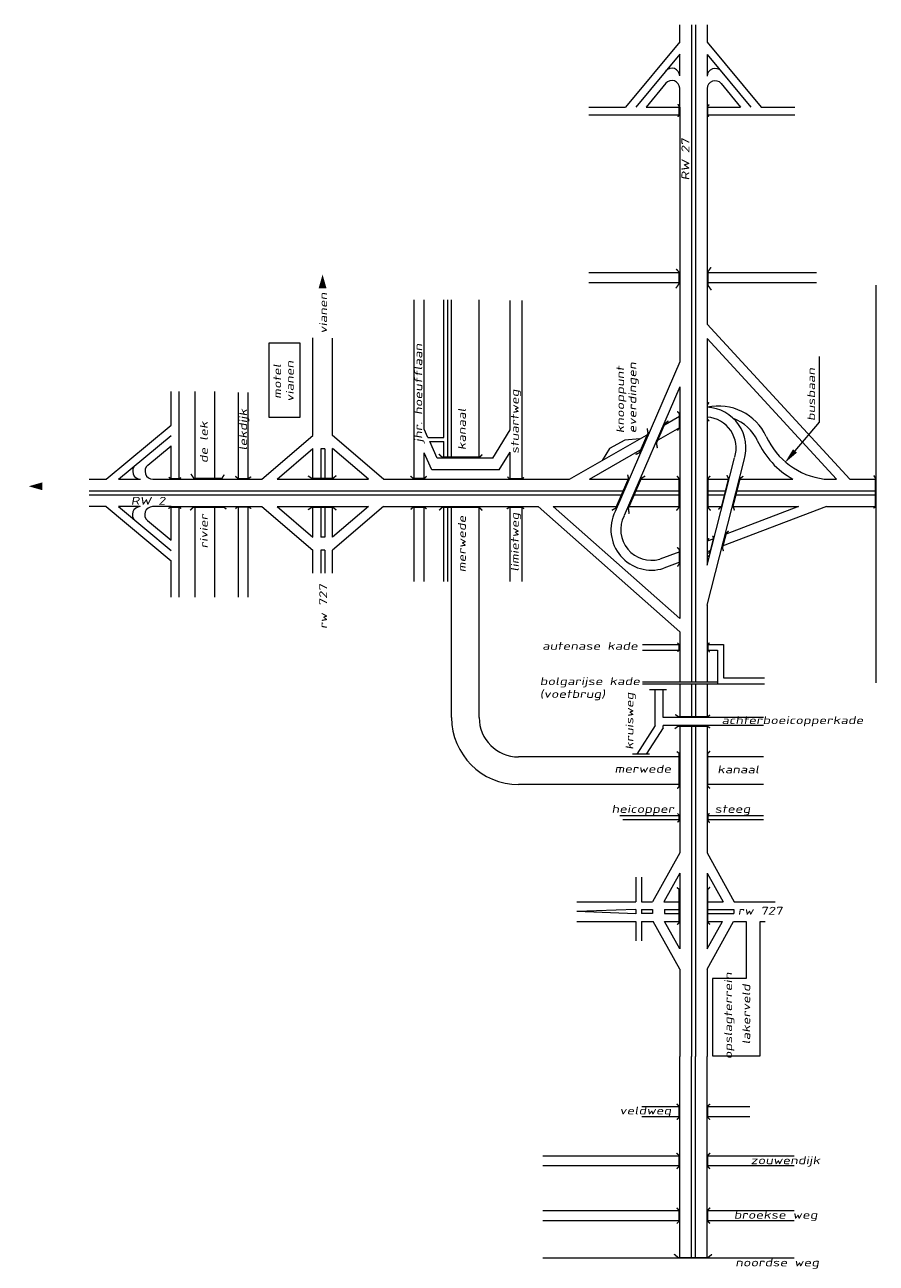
# Model space of a CAD drawing. Header units: metres. Extents: x 534 to 2618, y -2348 to -1484.
# Tile 7 of 10: x 1703 to 1865, y -1720 to -1484. Entities that reach past the tile are written whole.
import ezdxf

# ---------------------------------------------------------------- set-up
doc = ezdxf.new("R2010")
doc.units = ezdxf.units.M
doc.linetypes.add('135-8$0$DASHDOT', pattern=[25.4, 12.7, -6.35, 0, -6.35])
for name, color, linetype, lineweight in [('135-8$0$AFBREEKLIJN', 2, '135-8$0$DASHDOT', 0), ('135-8$0$STROOI', 7, 'Continuous', 0), ('135-8$0$TEXT', 178, 'Continuous', 0)]:
    doc.layers.add(name, color=color, linetype=linetype, lineweight=lineweight)
doc.styles.add('135-8$0$ISO25', font='ISO9.SHX', dxfattribs={"width": 1.5, "oblique": 10})

msp = doc.modelspace()

# ---------------------------------------------------------------- linework, layer by layer
at = {"layer": '135-8$0$AFBREEKLIJN'}
for p, q in [((1825.22, -1610.99), (1821.96, -1610.99)), ((1822.01, -1623.22), (1818.75, -1623.22))]:
    msp.add_line(p, q, dxfattribs=at)
at = {"layer": '135-8$0$STROOI', "color": 7}
for p, q in [((1827.73, -1487.49), (1827.73, -1484.24)), ((1829.98, -1484.24), (1829.98, -1609.45)), ((1830.73, -1484.24), (1830.73, -1609.45)), ((1832.98, -1484.24), (1832.98, -1487.54)), ((1827.73, -1487.49), (1817.43, -1499.92)), ((1832.98, -1487.54), (1843.24, -1499.92)), ((1827.73, -1489.84), (1819.38, -1499.92)), ((1827.73, -1494), (1827.73, -1489.84)), ((1832.98, -1489.9), (1841.29, -1499.92)), ((1832.98, -1489.9), (1832.98, -1494.06)), ((1825.08, -1495.39), (1821.32, -1499.92)), ((1827.73, -1499.92), (1827.73, -1496.35)), ((1835.64, -1495.45), (1839.34, -1499.92)), ((1832.98, -1496.41), (1832.98, -1517.19)), ((1810.45, -1499.92), (1817.43, -1499.92)), ((1821.32, -1499.92), (1827.73, -1499.92)), ((1827.73, -1499.92), (1827.73, -1517.19)), ((1832.98, -1499.92), (1839.34, -1499.92)), ((1843.24, -1499.92), (1849.65, -1499.92)), ((1810.45, -1501.42), (1814.97, -1501.42)), ((1815.72, -1501.42), (1827.73, -1501.42)), ((1832.98, -1501.42), (1849.65, -1501.42)), ((1827.73, -1517.19), (1827.73, -1548.51)), ((1832.98, -1517.19), (1832.98, -1541.28)), ((1827.73, -1531.55), (1810.4, -1531.55)), ((1853.82, -1531.55), (1832.98, -1531.55)), ((1827.73, -1533.43), (1810.4, -1533.43)), ((1853.82, -1533.43), (1832.98, -1533.43)), ((1865.1, -1533.85), (1865.1, -1609.65)), ((1777.14, -1570.83), (1777.14, -1536.66)), ((1779.02, -1561.31), (1779.02, -1536.66)), ((1782.77, -1562.93), (1782.77, -1536.66)), ((1783.52, -1566.83), (1783.52, -1536.66)), ((1784.27, -1566.83), (1784.27, -1536.66)), ((1789.52, -1566.83), (1789.52, -1536.66)), ((1795.44, -1561.45), (1795.44, -1536.76)), ((1797.69, -1570.83), (1797.69, -1536.76)), ((1860.14, -1570.83), (1832.98, -1541.28)), ((1749.53, -1559.06), (1749.53, -1544.88)), ((1749.53, -1544.88), (1755.32, -1544.88)), ((1755.32, -1544.88), (1755.32, -1559.06)), ((1757.83, -1560.3), (1757.83, -1543.92)), ((1761.58, -1562.55), (1761.58, -1543.94)), ((1857.59, -1570.83), (1832.98, -1544.05)), ((1832.98, -1544.05), (1832.98, -1587.23)), ((1827.73, -1548.51), (1815.44, -1577)), ((1730.85, -1560.57), (1730.85, -1554.16)), ((1732.35, -1570.83), (1732.35, -1554.16)), ((1735.4, -1570.8), (1735.4, -1554.16)), ((1739.15, -1570.8), (1739.15, -1554.16)), ((1743.65, -1570.85), (1743.65, -1554.31)), ((1745.53, -1570.85), (1745.53, -1554.31)), ((1827.73, -1553.25), (1817.17, -1577.75)), ((1827.73, -1553.25), (1827.73, -1597.42)), ((1755.32, -1559.06), (1749.53, -1559.06)), ((1824.54, -1560.65), (1827.68, -1558.85)), ((1718.47, -1570.83), (1730.85, -1560.57)), ((1779.76, -1562.93), (1779.02, -1561.31)), ((1792.1, -1566.83), (1795.44, -1561.45)), ((1806.75, -1570.83), (1821.83, -1562.2)), ((1823.3, -1563.51), (1827.73, -1560.98)), ((1720.82, -1570.83), (1730.85, -1562.52)), ((1726.38, -1568.17), (1730.85, -1564.47)), ((1730.85, -1570.83), (1730.85, -1564.47)), ((1748.12, -1570.83), (1757.83, -1562.55)), ((1771.29, -1570.83), (1761.58, -1562.55)), ((1779.76, -1562.93), (1782.77, -1562.93)), ((1781.54, -1566.83), (1780.1, -1563.68)), ((1780.1, -1563.68), (1782.77, -1563.68)), ((1782.77, -1566.83), (1782.77, -1563.68)), ((1751.01, -1570.83), (1757.83, -1565.01)), ((1757.83, -1570.83), (1757.83, -1565.02)), ((1759.33, -1565.06), (1759.33, -1570.83)), ((1760.08, -1565.06), (1759.33, -1565.06)), ((1760.08, -1565.06), (1760.08, -1570.83)), ((1761.58, -1570.83), (1761.58, -1565.01)), ((1768.4, -1570.83), (1761.58, -1565.01)), ((1779.02, -1570.83), (1779.02, -1565.82)), ((1780.51, -1569.08), (1779.02, -1565.82)), ((1792.1, -1566.83), (1781.54, -1566.83)), ((1793.35, -1569.08), (1795.44, -1565.72)), ((1795.44, -1570.83), (1795.44, -1565.72)), ((1810.53, -1570.83), (1820.59, -1565.07)), ((1832.98, -1587.23), (1838.2, -1566.75)), ((1793.35, -1569.08), (1780.51, -1569.08)), ((1832.98, -1594.83), (1840.02, -1567.21)), ((1715.17, -1570.83), (1718.47, -1570.83)), ((1720.82, -1570.83), (1724.99, -1570.83)), ((1727.34, -1570.83), (1748.12, -1570.83)), ((1751.01, -1570.83), (1768.4, -1570.83)), ((1771.29, -1570.83), (1806.75, -1570.83)), ((1810.53, -1570.83), (1818.11, -1570.83)), ((1820.15, -1570.83), (1827.73, -1570.83)), ((1832.98, -1570.83), (1837.16, -1570.83)), ((1839.1, -1570.83), (1849.32, -1570.83)), ((1855.26, -1570.83), (1857.59, -1570.83)), ((1860.14, -1570.83), (1865.1, -1570.83)), ((1715.17, -1573.08), (1817.14, -1573.08)), ((1715.17, -1573.83), (1816.81, -1573.83)), ((1818.86, -1573.83), (1827.73, -1573.83)), ((1819.18, -1573.08), (1827.73, -1573.08)), ((1832.98, -1573.08), (1836.59, -1573.08)), ((1832.98, -1573.83), (1836.4, -1573.83)), ((1838.33, -1573.83), (1865.1, -1573.83)), ((1838.52, -1573.08), (1865.1, -1573.08)), ((1718.42, -1576.08), (1715.17, -1576.08)), ((1718.42, -1576.08), (1730.85, -1586.38)), ((1720.77, -1576.08), (1730.85, -1584.44)), ((1724.93, -1576.08), (1720.77, -1576.08)), ((1730.85, -1576.08), (1727.28, -1576.08)), ((1730.85, -1576.08), (1748.12, -1576.08)), ((1730.85, -1582.49), (1730.85, -1576.08)), ((1732.35, -1588.1), (1732.35, -1576.08)), ((1735.4, -1593.36), (1735.4, -1576.05)), ((1739.15, -1593.36), (1739.15, -1576.05)), ((1743.65, -1593.36), (1743.65, -1576)), ((1745.53, -1593.36), (1745.53, -1576)), ((1748.12, -1576.08), (1757.83, -1584.36)), ((1751.01, -1576.08), (1757.83, -1581.9)), ((1751.01, -1576.08), (1768.4, -1576.08)), ((1757.83, -1581.89), (1757.83, -1576.08)), ((1759.33, -1576.08), (1759.33, -1581.9)), ((1760.08, -1576.08), (1760.08, -1581.9)), ((1768.4, -1576.08), (1761.58, -1581.9)), ((1771.29, -1576.08), (1761.58, -1584.36)), ((1761.58, -1581.9), (1761.58, -1576.08)), ((1771.29, -1576.08), (1800.79, -1576.08)), ((1777.14, -1590.32), (1777.14, -1576.08)), ((1779.02, -1590.32), (1779.02, -1576.08)), ((1782.77, -1590.32), (1782.77, -1576.08)), ((1783.52, -1590.32), (1783.52, -1576.08)), ((1784.27, -1616.28), (1784.27, -1576.08)), ((1789.52, -1616.28), (1789.52, -1576.08)), ((1795.44, -1590.32), (1795.44, -1576.08)), ((1797.69, -1590.32), (1797.69, -1576.08)), ((1800.79, -1576.08), (1827.73, -1599.92)), ((1803.62, -1576.08), (1827.73, -1597.42)), ((1803.62, -1576.08), (1815.84, -1576.08)), ((1817.89, -1576.08), (1827.73, -1576.08)), ((1832.98, -1576.08), (1835.82, -1576.08)), ((1855.69, -1576.08), (1835.84, -1583.6)), ((1850.4, -1576.08), (1836.41, -1581.38)), ((1837.76, -1576.08), (1850.4, -1576.08)), ((1855.69, -1576.08), (1865.1, -1576.08)), ((1726.32, -1578.73), (1730.85, -1582.49)), ((1760.08, -1581.9), (1759.33, -1581.9)), ((1834.27, -1582.19), (1832.98, -1582.67)), ((1757.83, -1588.75), (1757.83, -1584.36)), ((1760.08, -1584.4), (1759.33, -1584.4)), ((1759.33, -1584.4), (1759.33, -1588.75)), ((1760.08, -1584.4), (1760.08, -1588.75)), ((1761.58, -1588.75), (1761.58, -1584.36)), ((1827.73, -1584.66), (1823.93, -1586.1)), ((1833.7, -1584.41), (1832.98, -1584.68)), ((1730.85, -1593.36), (1730.85, -1586.38)), ((1827.73, -1586.67), (1824.69, -1587.82)), ((1732.35, -1593.36), (1732.35, -1588.85)), ((1832.98, -1594.83), (1832.98, -1609.45)), ((1827.73, -1599.92), (1827.73, -1609.45)), ((1820.62, -1602.33), (1827.73, -1602.33)), ((1832.98, -1602.33), (1836.09, -1602.33)), ((1836.09, -1602.33), (1836.09, -1608.7)), ((1820.62, -1603.45), (1827.73, -1603.45)), ((1832.98, -1603.45), (1834.97, -1603.45)), ((1834.97, -1603.45), (1834.97, -1609.83)), ((1820.62, -1609.45), (1834.97, -1609.45)), ((1836.09, -1608.7), (1843.87, -1608.7)), ((1820.62, -1609.83), (1836.43, -1609.83)), ((1823.08, -1617.78), (1823.08, -1610.89)), ((1824.58, -1616.28), (1824.58, -1610.89)), ((1827.73, -1609.83), (1827.73, -1616.28)), ((1829.98, -1609.83), (1829.98, -1616.28)), ((1830.73, -1609.83), (1830.73, -1616.28)), ((1832.98, -1609.83), (1832.98, -1616.28)), ((1834.97, -1609.83), (1843.87, -1609.83)), ((1832.98, -1616.28), (1824.58, -1616.28)), ((1843.72, -1616.28), (1832.98, -1616.28)), ((1823.08, -1617.78), (1819.54, -1623.26)), ((1824.58, -1618.22), (1821.33, -1623.26)), ((1832.98, -1617.78), (1824.58, -1617.78)), ((1824.58, -1618.22), (1824.58, -1617.78)), ((1827.73, -1617.78), (1827.73, -1642.08)), ((1829.98, -1617.78), (1829.98, -1680.87)), ((1830.73, -1617.78), (1830.73, -1680.87)), ((1843.72, -1617.78), (1832.98, -1617.78)), ((1832.98, -1617.78), (1832.98, -1642.08)), ((1827.73, -1623.78), (1797.02, -1623.78)), ((1843.72, -1623.78), (1832.98, -1623.78)), ((1827.73, -1629.03), (1797.02, -1629.03)), ((1843.72, -1629.03), (1832.98, -1629.03)), ((1816.87, -1635.03), (1816.34, -1635.03)), ((1827.73, -1635.03), (1816.87, -1635.03)), ((1843.72, -1635.03), (1832.98, -1635.03)), ((1827.73, -1635.78), (1816.87, -1635.78)), ((1834.37, -1635.78), (1832.98, -1635.78)), ((1843.72, -1635.78), (1834.36, -1635.78)), ((1827.73, -1642.08), (1822.58, -1651.37)), ((1832.98, -1642.08), (1838.13, -1651.37)), ((1819.36, -1646.7), (1819.36, -1651.37)), ((1820.48, -1646.7), (1820.48, -1649.16)), ((1820.48, -1646.7), (1820.48, -1651.37)), ((1827.73, -1645.95), (1824.73, -1651.37)), ((1827.73, -1645.95), (1827.73, -1660.33)), ((1832.98, -1645.95), (1835.99, -1651.37)), ((1832.98, -1645.95), (1832.98, -1660.33)), ((1808.12, -1651.37), (1819.36, -1651.37)), ((1820.48, -1651.37), (1822.58, -1651.37)), ((1824.73, -1651.37), (1827.73, -1651.37)), ((1832.98, -1651.37), (1835.99, -1651.37)), ((1838.13, -1651.37), (1845.91, -1651.37)), ((1819.36, -1652.87), (1808.11, -1653.25)), ((1819.36, -1653.65), (1808.11, -1653.25)), ((1819.36, -1652.87), (1819.36, -1653.65)), ((1820.48, -1652.86), (1822.57, -1652.86)), ((1820.48, -1652.86), (1820.48, -1653.64)), ((1822.57, -1653.64), (1820.48, -1653.64)), ((1822.57, -1652.86), (1822.57, -1653.64)), ((1824.81, -1652.87), (1827.73, -1652.87)), ((1824.81, -1652.87), (1824.81, -1653.62)), ((1824.81, -1653.62), (1827.73, -1653.62)), ((1832.98, -1652.87), (1838.08, -1652.87)), ((1832.98, -1653.62), (1838.08, -1653.62)), ((1838.08, -1652.87), (1838.08, -1653.62)), ((1808.12, -1655.12), (1819.36, -1655.12)), ((1819.36, -1655.12), (1819.36, -1658.84)), ((1820.48, -1655.12), (1820.48, -1658.84)), ((1820.48, -1655.12), (1822.71, -1655.12)), ((1827.73, -1664.2), (1822.71, -1655.12)), ((1827.73, -1660.33), (1824.85, -1655.12)), ((1824.85, -1655.12), (1827.73, -1655.12)), ((1832.98, -1664.2), (1838.01, -1655.12)), ((1832.98, -1660.33), (1835.87, -1655.12)), ((1832.98, -1655.12), (1835.87, -1655.12)), ((1832.98, -1655.19), (1832.98, -1660.33)), ((1838.01, -1655.12), (1840.43, -1655.12)), ((1838.01, -1655.12), (1840.43, -1655.12)), ((1840.43, -1655.12), (1840.43, -1666.01)), ((1843.05, -1680.74), (1843.05, -1655.12)), ((1843.05, -1655.12), (1844.04, -1655.12)), ((1843.05, -1655.12), (1844.04, -1655.12)), ((1827.73, -1664.2), (1827.73, -1680.87)), ((1832.98, -1664.2), (1832.98, -1680.87)), ((1840.43, -1666.01), (1833.98, -1666.01)), ((1833.98, -1666.01), (1833.98, -1680.74)), ((1827.73, -1709.23), (1827.73, -1680.87)), ((1829.98, -1709.23), (1829.98, -1680.87)), ((1830.73, -1709.23), (1830.73, -1680.87)), ((1832.98, -1709.23), (1832.98, -1680.87)), ((1833.98, -1680.74), (1843.05, -1680.74)), ((1827.73, -1690.48), (1820.54, -1690.48)), ((1841.09, -1690.48), (1832.98, -1690.48)), ((1827.73, -1692.36), (1820.54, -1692.36)), ((1841.09, -1692.36), (1832.98, -1692.36)), ((1827.73, -1699.85), (1801.63, -1699.85)), ((1827.73, -1701.72), (1801.63, -1701.72)), ((1849.55, -1699.85), (1832.98, -1699.85)), ((1849.55, -1701.72), (1832.98, -1701.72)), ((1827.73, -1719.33), (1827.73, -1708.24)), ((1829.98, -1719.33), (1829.98, -1708.24)), ((1830.73, -1719.33), (1830.73, -1708.24)), ((1827.73, -1710.31), (1801.63, -1710.31)), ((1832.98, -1718.36), (1832.98, -1709.23)), ((1849.55, -1710.31), (1832.98, -1710.31)), ((1827.73, -1712.18), (1801.63, -1712.18)), ((1849.55, -1712.18), (1832.98, -1712.18)), ((1849.55, -1719.33), (1801.63, -1719.33)), ((1832.98, -1719.33), (1832.98, -1718.36))]:
    msp.add_line(p, q, dxfattribs=at)
at = {"layer": '135-8$0$STROOI'}
for p, q in [((1814.97, -1501.42), (1815.72, -1501.42)), ((1757.83, -1562.55), (1757.83, -1560.3)), ((1817.3, -1563.44), (1814.35, -1565.01)), ((1820.11, -1563.18), (1817.3, -1563.44)), ((1814.35, -1565.01), (1812.99, -1567.26)), ((1732.35, -1588.85), (1732.35, -1588.1))]:
    msp.add_line(p, q, dxfattribs=at)
at = {"layer": '135-8$0$STROOI', "color": 7}
for points in [[(1827.37, -1501.79, 0.263, 0.263, 0), (1827.6, -1501.5, 0.263, 0.263, 0), (1827.6, -1499.69, 0.263, 0.263, 0), (1827.37, -1499.38, 0.263, 0.263, 0)], [(1833.29, -1501.75, 0.263, 0.263, 0), (1833.07, -1501.52, 0.263, 0.263, 0), (1833.07, -1499.76, 0.263, 0.263, 0), (1833.36, -1499.44, 0.263, 0.263, 0)], [(1827.06, -1530.78, 0.263, 0.263, 0), (1827.58, -1531.35, 0.263, 0.263, 0), (1827.58, -1533.63, 0.263, 0.263, 0), (1827.01, -1534.46, 0.263, 0.263, 0)], [(1833.72, -1530.45, 0.263, 0.263, 0), (1833.14, -1531.27, 0.263, 0.263, 0), (1833.14, -1533.94, 0.263, 0.263, 0), (1833.78, -1534.83, 0.263, 0.263, 0)], [(1827.26, -1557.89, 0.263, 0.263, 0), (1827.66, -1558.35, 0.263, 0.263, 0), (1827.66, -1561.09, 0.263, 0.263, 0), (1827.29, -1561.58, 0.263, 0.263, 0)], [(1833.33, -1556.18, 0.263, 0.263, 0), (1833.02, -1556.67, 0.263, 0.263, 0), (1833.02, -1559.38, 0.263, 0.263, 0), (1833.36, -1559.81, 0.263, 0.263, 0)], [(1825.59, -1559.73, 0.263, 0.263, 0), (1824.92, -1560.23, 0.263, 0.263, 0), (1823.31, -1563.96, 0.263, 0.263, 0), (1823.48, -1564.93, 0.263, 0.263, 0)], [(1821.53, -1561.17, 0.263, 0.263, 0), (1821.7, -1562.04, 0.263, 0.263, 0), (1820.06, -1565.8, 0.263, 0.263, 0), (1819.32, -1566.14, 0.263, 0.263, 0)], [(1790.14, -1566.14, 0.263, 0.263, 0), (1789.63, -1566.65, 0.263, 0.263, 0), (1782.48, -1566.65, 0.263, 0.263, 0), (1781.83, -1566.07, 0.263, 0.263, 0)], [(1732.68, -1570.53, 0.263, 0.263, 0), (1732.45, -1570.74, 0.263, 0.263, 0), (1730.69, -1570.74, 0.263, 0.263, 0), (1730.37, -1570.45, 0.263, 0.263, 0)], [(1740.95, -1569.98, 0.263, 0.263, 0), (1740.49, -1570.69, 0.263, 0.263, 0), (1735.16, -1570.69, 0.263, 0.263, 0), (1734.58, -1569.85, 0.263, 0.263, 0)], [(1746.07, -1570.37, 0.263, 0.263, 0), (1745.57, -1570.72, 0.263, 0.263, 0), (1743.55, -1570.72, 0.263, 0.263, 0), (1743.07, -1570.28, 0.263, 0.263, 0)], [(1762.3, -1570.16, 0.263, 0.263, 0), (1761.66, -1570.68, 0.263, 0.263, 0), (1757.6, -1570.68, 0.263, 0.263, 0), (1756.9, -1570.21, 0.263, 0.263, 0)], [(1779.52, -1570.28, 0.263, 0.263, 0), (1779.11, -1570.69, 0.263, 0.263, 0), (1776.93, -1570.69, 0.263, 0.263, 0), (1776.44, -1570.23, 0.263, 0.263, 0)], [(1798.04, -1570.51, 0.263, 0.263, 0), (1797.74, -1570.76, 0.263, 0.263, 0), (1795.28, -1570.76, 0.263, 0.263, 0), (1794.92, -1570.39, 0.263, 0.263, 0)], [(1817.81, -1569.99, 0.263, 0.263, 0), (1817.98, -1570.7, 0.263, 0.263, 0), (1815.53, -1576.37, 0.263, 0.263, 0), (1814.8, -1576.77, 0.263, 0.263, 0)], [(1821.16, -1570.23, 0.263, 0.263, 0), (1820.43, -1570.67, 0.263, 0.263, 0), (1817.95, -1576.4, 0.263, 0.263, 0), (1818.11, -1577.44, 0.263, 0.263, 0)], [(1827.2, -1570.21, 0.263, 0.263, 0), (1827.59, -1570.69, 0.263, 0.263, 0), (1827.59, -1576.25, 0.263, 0.263, 0), (1827.11, -1576.83, 0.263, 0.263, 0)], [(1833.54, -1570.21, 0.263, 0.263, 0), (1833.14, -1570.69, 0.263, 0.263, 0), (1833.14, -1576.25, 0.263, 0.263, 0), (1833.63, -1576.83, 0.263, 0.263, 0)], [(1835.09, -1576.6, 0.263, 0.263, 0), (1835.72, -1576.01, 0.263, 0.263, 0), (1837.04, -1570.75, 0.263, 0.263, 0), (1836.72, -1570.06, 0.263, 0.263, 0)], [(1838.18, -1576.8, 0.263, 0.263, 0), (1837.9, -1575.97, 0.263, 0.263, 0), (1839.24, -1570.73, 0.263, 0.263, 0), (1839.85, -1570.27, 0.263, 0.263, 0)], [(1864.68, -1576.39, 0.263, 0.263, 0), (1865, -1576.12, 0.263, 0.263, 0), (1865, -1570.63, 0.263, 0.263, 0), (1864.74, -1570.13, 0.263, 0.263, 0)], [(1732.72, -1576.45, 0.263, 0.263, 0), (1732.43, -1576.21, 0.263, 0.263, 0), (1730.62, -1576.21, 0.263, 0.263, 0), (1730.31, -1576.45, 0.263, 0.263, 0)], [(1741.34, -1576.57, 0.263, 0.263, 0), (1740.89, -1576.18, 0.263, 0.263, 0), (1735.03, -1576.18, 0.263, 0.263, 0), (1734.45, -1576.77, 0.263, 0.263, 0)], [(1746.07, -1576.47, 0.263, 0.263, 0), (1745.63, -1576.15, 0.263, 0.263, 0), (1743.44, -1576.15, 0.263, 0.263, 0), (1743.07, -1576.47, 0.263, 0.263, 0)], [(1762.3, -1576.73, 0.263, 0.263, 0), (1761.66, -1576.22, 0.263, 0.263, 0), (1757.6, -1576.22, 0.263, 0.263, 0), (1756.9, -1576.69, 0.263, 0.263, 0)], [(1779.49, -1576.52, 0.263, 0.263, 0), (1779.11, -1576.19, 0.263, 0.263, 0), (1776.93, -1576.19, 0.263, 0.263, 0), (1776.47, -1576.6, 0.263, 0.263, 0)], [(1790.11, -1576.83, 0.263, 0.263, 0), (1789.56, -1576.21, 0.263, 0.263, 0), (1782.48, -1576.21, 0.263, 0.263, 0), (1781.9, -1576.8, 0.263, 0.263, 0)], [(1798.06, -1576.5, 0.263, 0.263, 0), (1797.72, -1576.2, 0.263, 0.263, 0), (1795.23, -1576.2, 0.263, 0.263, 0), (1794.79, -1576.52, 0.263, 0.263, 0)], [(1837.05, -1580.7, 0.263, 0.263, 0), (1836.62, -1581.16, 0.263, 0.263, 0), (1835.89, -1583.94, 0.263, 0.263, 0), (1836.07, -1584.55, 0.263, 0.263, 0)], [(1827.26, -1583.82, 0.263, 0.263, 0), (1827.66, -1584.28, 0.263, 0.263, 0), (1827.66, -1587.02, 0.263, 0.263, 0), (1827.29, -1587.51, 0.263, 0.263, 0)], [(1833.33, -1582.11, 0.263, 0.263, 0), (1833.02, -1582.6, 0.263, 0.263, 0), (1833.02, -1585.31, 0.263, 0.263, 0), (1833.36, -1585.74, 0.263, 0.263, 0)], [(1834.03, -1581.62, 0.263, 0.263, 0), (1834.18, -1582.11, 0.263, 0.263, 0), (1833.57, -1584.58, 0.263, 0.263, 0), (1833.17, -1585.01, 0.263, 0.263, 0)], [(1827.31, -1602.03, 0.263, 0.263, 0), (1827.62, -1602.35, 0.263, 0.263, 0), (1827.62, -1603.42, 0.263, 0.263, 0), (1827.31, -1603.73, 0.263, 0.263, 0)], [(1833.4, -1602.01, 0.263, 0.263, 0), (1833.11, -1602.35, 0.263, 0.263, 0), (1833.11, -1603.39, 0.263, 0.263, 0), (1833.45, -1603.81, 0.263, 0.263, 0)], [(1833.52, -1615.78, 0.263, 0.263, 0), (1833.06, -1616.12, 0.263, 0.263, 0), (1827.49, -1616.12, 0.263, 0.263, 0), (1826.88, -1615.68, 0.263, 0.263, 0)], [(1833.53, -1618.27, 0.263, 0.263, 0), (1833, -1617.93, 0.263, 0.263, 0), (1827.44, -1617.93, 0.263, 0.263, 0), (1826.78, -1618.4, 0.263, 0.263, 0)], [(1827.18, -1622.75, 0.263, 0.263, 0), (1827.61, -1623.07, 0.263, 0.263, 0), (1827.61, -1629.45, 0.263, 0.263, 0), (1827.26, -1629.85, 0.263, 0.263, 0)], [(1833.52, -1622.64, 0.263, 0.263, 0), (1833.09, -1623.11, 0.263, 0.263, 0), (1833.09, -1629.38, 0.263, 0.263, 0), (1833.52, -1629.81, 0.263, 0.263, 0)], [(1827.31, -1634.55, 0.263, 0.263, 0), (1827.62, -1634.86, 0.263, 0.263, 0), (1827.62, -1635.94, 0.263, 0.263, 0), (1827.31, -1636.25, 0.263, 0.263, 0)], [(1833.4, -1634.52, 0.263, 0.263, 0), (1833.11, -1634.86, 0.263, 0.263, 0), (1833.11, -1635.91, 0.263, 0.263, 0), (1833.45, -1636.33, 0.263, 0.263, 0)], [(1827.18, -1648.66, 0.263, 0.263, 0), (1827.61, -1648.98, 0.263, 0.263, 0), (1827.61, -1655.36, 0.263, 0.263, 0), (1827.26, -1655.76, 0.263, 0.263, 0)], [(1833.52, -1648.55, 0.263, 0.263, 0), (1833.09, -1649.02, 0.263, 0.263, 0), (1833.09, -1655.29, 0.263, 0.263, 0), (1833.52, -1655.72, 0.263, 0.263, 0)], [(1827.17, -1692.91, 0.263, 0.263, 0), (1827.62, -1692.47, 0.263, 0.263, 0), (1827.62, -1690.34, 0.263, 0.263, 0), (1827.14, -1689.9, 0.263, 0.263, 0)], [(1833.51, -1692.91, 0.263, 0.263, 0), (1833.07, -1692.47, 0.263, 0.263, 0), (1833.07, -1690.34, 0.263, 0.263, 0), (1833.54, -1689.9, 0.263, 0.263, 0)], [(1827.17, -1702.28, 0.263, 0.263, 0), (1827.62, -1701.83, 0.263, 0.263, 0), (1827.62, -1699.71, 0.263, 0.263, 0), (1827.14, -1699.27, 0.263, 0.263, 0)], [(1833.51, -1702.28, 0.263, 0.263, 0), (1833.07, -1701.83, 0.263, 0.263, 0), (1833.07, -1699.71, 0.263, 0.263, 0), (1833.54, -1699.27, 0.263, 0.263, 0)], [(1827.17, -1712.71, 0.263, 0.263, 0), (1827.62, -1712.27, 0.263, 0.263, 0), (1827.62, -1710.15, 0.263, 0.263, 0), (1827.14, -1709.7, 0.263, 0.263, 0)], [(1833.51, -1712.71, 0.263, 0.263, 0), (1833.07, -1712.27, 0.263, 0.263, 0), (1833.07, -1710.15, 0.263, 0.263, 0), (1833.54, -1709.7, 0.263, 0.263, 0)], [(1833.89, -1718.57, 0.263, 0.263, 0), (1833.1, -1719.2, 0.263, 0.263, 0), (1827.46, -1719.2, 0.263, 0.263, 0), (1826.67, -1718.54, 0.263, 0.263, 0)]]:
    msp.add_lwpolyline(points, format="xyseb", dxfattribs=at)
for centre, radius, start, end in [((1826.23, -1494), 1.5, 0, 140.3574), ((1834.48, -1494.06), 1.5, 39.6426, 180), ((1826.23, -1496.35), 1.5, 0, 140.3574), ((1834.48, -1496.41), 1.5, 39.6426, 180), ((1834.48, -1496.41), 1.5, 39.6426, 180), ((1835.12, -1566.97), 10.07, 25.0793, 102.2721), ((1832.58, -1564.91), 7.79, 342.7732, 87.0041), ((1832.58, -1564.91), 7.79, 128.443, 128.948), ((1832.58, -1564.91), 5.91, 342.7732, 86.0529), ((1835.12, -1566.97), 8.19, 25.0793, 69.7121), ((1857, -1556.93), 15.88, 204.3145, 241.056), ((1857, -1556.93), 14, 204.3145, 262.8698), ((1724.99, -1569.33), 1.5, 129.6426, 270), ((1727.34, -1569.33), 1.5, 129.6426, 270), ((1724.93, -1577.58), 1.5, 90, 230.3574), ((1727.28, -1577.58), 1.5, 90, 230.3574), ((1822.36, -1580.45), 7.73, 153.502, 287.553), ((1822.37, -1580.45), 5.86, 153.4774, 285.4544), ((1797.02, -1616.28), 12.75, 180, 270), ((1797.02, -1616.28), 7.5, 180, 270)]:
    msp.add_arc(centre, radius, start, end, dxfattribs=at)
at = {"layer": '135-8$0$TEXT'}
for p, q in [((1854.37, -1559.97), (1854.37, -1547.44)), ((1849.71, -1565.46), (1854.37, -1559.97))]:
    msp.add_line(p, q, dxfattribs=at)
for points in [[(1759.68, -1534.46, 1.5, 0, 0), (1759.68, -1531.84, 0, 0, 0)], [(1706.29, -1572.2, 1.5, 0, 0), (1703.68, -1572.2, 0, 0, 0)]]:
    msp.add_lwpolyline(points, format="xyseb", dxfattribs=at)
msp.add_solid([(1850.09, -1565.78), (1849.33, -1565.13), (1847.76, -1567.74)], dxfattribs=at)

# ---------------------------------------------------------------- texts
at = {"layer": '135-8$0$TEXT', "style": '135-8$0$ISO25', "oblique": 10, "width": 1.5}
for s, p in [('RW 27', (1829.57, -1513.91)), ('vianen', (1760.55, -1543.12)), ('jhr. hoeufflaan', (1778.67, -1563.82)), ('motel', (1751.78, -1555.54)), ('vianen', (1754.18, -1556.11)), ('knooppunt', (1817.14, -1562.08)), ('everdingen', (1819.46, -1562.08)), ('busbaan', (1853.54, -1559.76)), ('stuartweg', (1797.06, -1566.03)), ('lekdijk', (1745.28, -1565.38)), ('kanaal', (1786.98, -1565.31)), ('de lek', (1737.79, -1567.78)), ('rivier', (1737.79, -1584.02)), ('merwede', (1786.98, -1588.58)), ('limietweg', (1797.06, -1588.46)), ('rw 727', (1760.55, -1599.38)), ('kruisweg', (1818.91, -1622.41)), ('opslagterrein', (1837.72, -1681.37)), ('lakerveld', (1841.17, -1678.56))]:
    msp.add_text(s, height=1.5, rotation=90, dxfattribs=at).set_placement(p)
for s, p in [('RW 2', (1723.14, -1575.72)), ('autenase kade', (1801.53, -1603.36)), ('bolgarijse kade', (1801.07, -1610.08)), ('(voetbrug)', (1801.07, -1612.52)), ('achterboeicopperkade', (1835.71, -1617.51)), ('merwede          ', (1815.32, -1626.78)), ('kanaal', (1834.9, -1626.9)), ('heicopper      steeg', (1814.74, -1634.44)), ('rw 727', (1838.82, -1653.84)), ('veldweg', (1816.26, -1691.92)), ('zouwendijk', (1841.23, -1701.4)), ('broekse weg', (1838.05, -1711.78)), ('noordse weg', (1838.34, -1720.86))]:
    msp.add_text(s, height=1.5, dxfattribs=at).set_placement(p)

doc.saveas('drawing.dxf')
